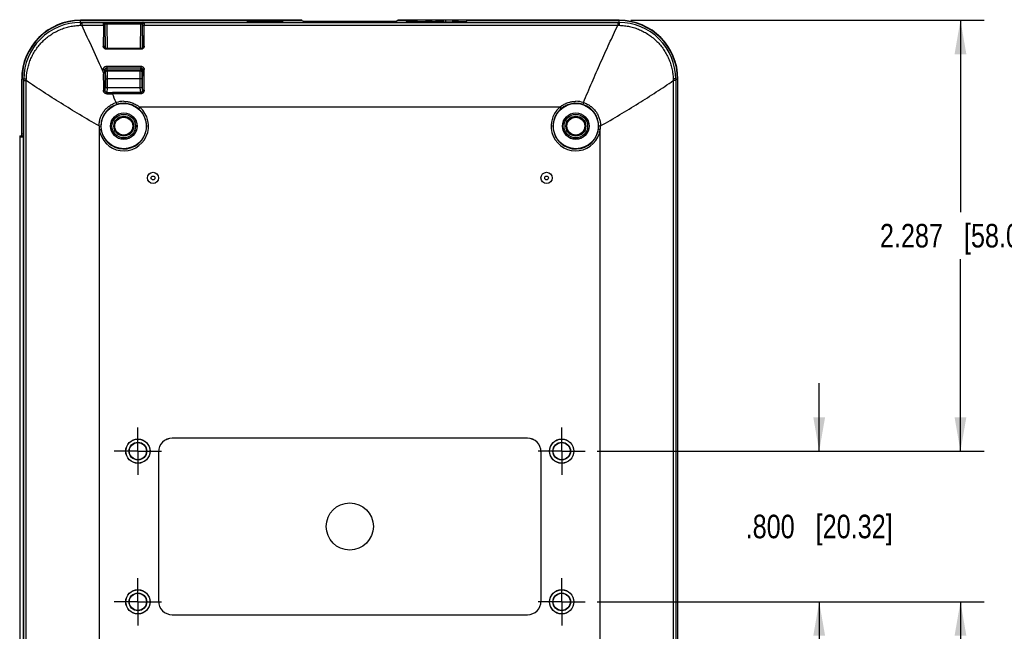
# Model space of a CAD drawing. Header units: inches. Extents: x 0 to 34, y 0 to 22.
# Tile 22 of 24: x 25.3 to 30.5, y 11.3 to 14.6. Entities that reach past the tile are written whole.
import ezdxf

# ---------------------------------------------------------------- set-up
doc = ezdxf.new("R2010")
doc.units = ezdxf.units.IN
doc.header["$LTSCALE"] = 1.87
doc.header["$MEASUREMENT"] = 0
doc.linetypes.add('CENTER', pattern=[0.6, 0.375, -0.075, 0.075, -0.075])
doc.layers.get('0').update_dxf_attribs({"linetype": 'CONTINUOUS'})
doc.layers.add('02___PRT_ALL_AXES', color=7, linetype='CONTINUOUS')
doc.layers.add('DIMENSIONS', color=7, linetype='CONTINUOUS')
doc.styles.get("Standard").update_dxf_attribs({"font": 'txt', "width": 0.8})
doc.dimstyles.new('DIMSTYLE_1', dxfattribs={"dimtxt": 0.125, "dimasz": 0.18, "dimexe": 0.18, "dimexo": 0.0625, "dimgap": 0.09, "dimtad": 0, "dimtih": 1, "dimtoh": 1, "dimdec": 3, "dimzin": 4, "dimdsep": 46, "dimtxsty": 'STANDARD', "dimblk": '_FILLED', "dimblk1": '_FILLED', "dimblk2": '_FILLED', "dimcen": 0.09, "dimadec": 0, "dimazin": 0, "dimtp": 0.01, "dimtm": 0.01, "dimtfac": 1, "dimtdec": 3, "dimtofl": 0, "dimtmove": 0, "dimatfit": 3, "dimldrblk": '_FILLED', "dimfxl": 1, "dimtolj": 1, "dimtzin": 4, "dimarcsym": 0})

# ---------------------------------------------------------------- blocks, each defined once
blk = doc.blocks.new('_FILLED')
at = {"color": 0, "linetype": 'BYBLOCK'}
blk.add_solid([(0, 0), (-1, 0.174), (-1, -0.174)], dxfattribs=at)
blk = doc.blocks.new('*D3')
at = {"layer": 'DIMENSIONS', "color": 2, "linetype": 'CONTINUOUS'}
for p, q in [((29.5077, 12.2757), (29.5077, 12.6357)), ((28.3283, 12.2757), (29.6327, 12.2757)), ((28.3283, 11.4757), (29.6327, 11.4757)), ((29.5077, 11.4757), (29.5077, 11.1157))]:
    blk.add_line(p, q, dxfattribs=at)
at = {"layer": 'DIMENSIONS', "color": 2, "linetype": 'CONTINUOUS', "xscale": 0.18, "yscale": 0.18, "zscale": 0.18}
for p, rotation in [((29.5077, 12.2757), 270), ((29.5077, 11.4757), 90)]:
    blk.add_blockref('_FILLED', p, dxfattribs=dict(at, rotation=rotation))
at = {"layer": 'DIMENSIONS', "color": 2, "linetype": 'CONTINUOUS', "insert": (29.5077, 11.9382), "char_height": 0.125, "width": 1.225, "attachment_point": 2, "line_spacing_factor": 0.9}
blk.add_mtext('.800{\\Ftxt.shx;\\W1.000000;\\H0.125000; }[20.32]', dxfattribs=at)
blk = doc.blocks.new('*D4')
at = {"layer": 'DIMENSIONS', "color": 2, "linetype": 'CONTINUOUS'}
for p, q in [((28.5082, 14.5627), (30.3827, 14.5627)), ((30.2577, 14.5627), (30.2577, 13.5442)), ((30.2577, 12.2757), (30.2577, 13.2942)), ((28.3283, 12.2757), (30.3827, 12.2757))]:
    blk.add_line(p, q, dxfattribs=at)
at = {"layer": 'DIMENSIONS', "color": 2, "linetype": 'CONTINUOUS', "xscale": 0.18, "yscale": 0.18, "zscale": 0.18}
for p, rotation in [((30.2577, 14.5627), 90), ((30.2577, 12.2757), 270)]:
    blk.add_blockref('_FILLED', p, dxfattribs=dict(at, rotation=rotation))
at = {"layer": 'DIMENSIONS', "color": 2, "linetype": 'CONTINUOUS', "insert": (30.2577, 13.4817), "char_height": 0.125, "width": 1.325, "attachment_point": 2, "line_spacing_factor": 0.9}
blk.add_mtext('2.287{\\Ftxt.shx;\\W1.000000;\\H0.125000; }[58.09]', dxfattribs=at)
blk = doc.blocks.new('*D5')
at = {"layer": 'DIMENSIONS', "color": 2, "linetype": 'CONTINUOUS'}
for p, q in [((28.3283, 11.4757), (30.3827, 11.4757)), ((30.2577, 11.4757), (30.2577, 10.4642)), ((30.2577, 9.2027), (30.2577, 10.2142)), ((28.5082, 9.2027), (30.3827, 9.2027))]:
    blk.add_line(p, q, dxfattribs=at)
at = {"layer": 'DIMENSIONS', "color": 2, "linetype": 'CONTINUOUS', "xscale": 0.18, "yscale": 0.18, "zscale": 0.18}
for p, rotation in [((30.2577, 11.4757), 90), ((30.2577, 9.2027), 270)]:
    blk.add_blockref('_FILLED', p, dxfattribs=dict(at, rotation=rotation))
at = {"layer": 'DIMENSIONS', "color": 2, "linetype": 'CONTINUOUS', "insert": (30.2577, 10.4017), "char_height": 0.125, "width": 1.325, "attachment_point": 2, "line_spacing_factor": 0.9}
blk.add_mtext('2.273{\\Ftxt.shx;\\W1.000000;\\H0.125000; }[57.73]', dxfattribs=at)

msp = doc.modelspace()

# ---------------------------------------------------------------- linework, layer by layer
at = {"color": 7, "linetype": 'CONTINUOUS'}
for p, q in [((25.585, 14.536), (25.5926, 14.5362)), ((26.7606, 14.5627), (25.5857, 14.5627)), ((25.5857, 14.5512), (25.5857, 14.5608)), ((25.5857, 14.5608), (26.7639, 14.5608)), ((25.5857, 14.5512), (25.5926, 14.5512)), ((25.5926, 14.5512), (25.5926, 14.5362)), ((25.5926, 14.5512), (25.7118, 14.5512)), ((25.5926, 14.5362), (25.7074, 14.5362)), ((25.7074, 14.5362), (25.7076, 14.5482)), ((25.7118, 14.5512), (25.7255, 14.5514)), ((25.7154, 14.5313), (25.7156, 14.5409)), ((25.7156, 14.5409), (25.7166, 14.4171)), ((25.7179, 14.5433), (25.7255, 14.5434)), ((25.7255, 14.5514), (25.7255, 14.5434)), ((25.7255, 14.5514), (25.9058, 14.5514)), ((25.7255, 14.5434), (25.7267, 14.413)), ((25.7255, 14.5434), (25.9058, 14.5434)), ((25.9046, 14.413), (25.9058, 14.5434)), ((25.9058, 14.5514), (25.9058, 14.5434)), ((25.9058, 14.5514), (25.9195, 14.5512)), ((25.9058, 14.5434), (25.9134, 14.5433)), ((25.9147, 14.4171), (25.9157, 14.5409)), ((25.9157, 14.5409), (25.9159, 14.5313)), ((25.9195, 14.5512), (28.4387, 14.5512)), ((25.9237, 14.5482), (25.9239, 14.5362)), ((25.9239, 14.5362), (28.4387, 14.5362)), ((26.7606, 14.5608), (26.7606, 14.5627)), ((26.7606, 14.5627), (26.7622, 14.5608)), ((26.7639, 14.5608), (26.7687, 14.5536)), ((26.7663, 14.5572), (27.265, 14.5572)), ((27.2526, 14.5533), (26.7787, 14.5533)), ((27.2674, 14.5608), (27.2626, 14.5536)), ((27.2674, 14.5608), (27.3158, 14.5608)), ((27.2707, 14.5627), (27.2691, 14.5608)), ((27.2707, 14.5627), (27.2707, 14.5608)), ((27.3159, 14.5627), (27.2707, 14.5627)), ((27.3159, 14.5657), (27.3158, 14.5564)), ((27.3159, 14.5657), (27.6371, 14.5657)), ((27.374, 14.5562), (27.3738, 14.5657)), ((27.374, 14.5562), (27.4214, 14.5562)), ((27.4214, 14.5562), (27.4214, 14.5657)), ((27.4214, 14.5562), (27.4353, 14.5561)), ((27.4245, 14.5562), (27.4245, 14.5657)), ((27.4299, 14.5562), (27.43, 14.5657)), ((27.4353, 14.5561), (27.4354, 14.5657)), ((27.4353, 14.5561), (27.4455, 14.556)), ((27.4405, 14.5561), (27.4406, 14.5657)), ((27.4455, 14.556), (27.4455, 14.5657)), ((27.4455, 14.556), (27.4519, 14.5559)), ((27.4499, 14.5559), (27.45, 14.5657)), ((27.4519, 14.5559), (27.4521, 14.5657)), ((27.4519, 14.5559), (27.4734, 14.5553)), ((27.4734, 14.5553), (27.4735, 14.5657)), ((27.4734, 14.5553), (27.4817, 14.5551)), ((27.476, 14.5552), (27.4761, 14.5657)), ((27.4817, 14.5551), (27.4818, 14.5657)), ((27.4817, 14.5551), (27.4881, 14.555)), ((27.4881, 14.555), (27.4882, 14.5657)), ((27.4881, 14.555), (27.4948, 14.5549)), ((27.4948, 14.5549), (27.4949, 14.5657)), ((27.4948, 14.5549), (27.5018, 14.5549)), ((27.5018, 14.5549), (27.5019, 14.5657)), ((27.5018, 14.5549), (27.5091, 14.5549)), ((27.5091, 14.5549), (27.5091, 14.5657)), ((27.5091, 14.5549), (27.526, 14.5549)), ((27.5127, 14.5549), (27.5127, 14.5657)), ((27.526, 14.5546), (27.5262, 14.5657)), ((27.526, 14.5546), (27.5621, 14.5546)), ((27.5621, 14.5546), (27.5619, 14.5657)), ((27.5917, 14.5562), (27.5621, 14.5562)), ((27.5917, 14.5558), (27.5919, 14.5657)), ((27.5917, 14.5558), (27.6375, 14.5564)), ((27.6375, 14.5564), (27.6371, 14.5657)), ((28.4457, 14.5627), (27.6373, 14.5627)), ((27.6373, 14.5608), (28.4457, 14.5608)), ((28.4387, 14.5512), (28.4387, 14.5362)), ((28.4387, 14.5512), (28.4457, 14.5512)), ((28.4387, 14.5362), (28.4463, 14.536)), ((28.4457, 14.5512), (28.4457, 14.5608)), ((25.7151, 14.4214), (25.7151, 14.4217)), ((25.7151, 14.4214), (25.7151, 14.4217)), ((25.7252, 14.4088), (25.7252, 14.413)), ((25.9061, 14.413), (25.7252, 14.413)), ((25.9061, 14.4088), (25.7252, 14.4088)), ((25.9061, 14.4088), (25.9061, 14.413)), ((25.9162, 14.4217), (25.9162, 14.4214)), ((25.9162, 14.4217), (25.9162, 14.4214)), ((25.7072, 14.2849), (25.7072, 14.301)), ((25.7152, 14.2986), (25.7154, 14.2918)), ((25.7153, 14.2827), (25.7152, 14.2986)), ((25.7154, 14.2918), (25.7159, 14.2848)), ((25.7159, 14.2848), (25.7168, 14.2839)), ((25.7168, 14.2839), (25.7168, 14.2841)), ((25.7168, 14.2839), (25.7168, 14.2841)), ((25.7177, 14.2883), (25.718, 14.2522)), ((25.7251, 14.3189), (25.7251, 14.3096)), ((25.7251, 14.3188), (25.9062, 14.3189)), ((25.7251, 14.3096), (25.7254, 14.3002)), ((25.7251, 14.3096), (25.9062, 14.3096)), ((25.7254, 14.3002), (25.9059, 14.3002)), ((25.7254, 14.3002), (25.7259, 14.2949)), ((25.7259, 14.2949), (25.7266, 14.2941)), ((25.7259, 14.2949), (25.9054, 14.2949)), ((25.7266, 14.2941), (25.9047, 14.2941)), ((25.7277, 14.2942), (25.728, 14.2522)), ((25.9033, 14.2522), (25.9036, 14.2942)), ((25.9047, 14.2941), (25.9054, 14.2949)), ((25.9054, 14.2949), (25.9059, 14.3002)), ((25.9059, 14.3002), (25.9062, 14.3096)), ((25.9062, 14.3189), (25.9062, 14.3096)), ((25.9133, 14.2522), (25.9136, 14.2883)), ((25.9145, 14.2839), (25.9154, 14.2848)), ((25.9145, 14.2841), (25.9145, 14.2839)), ((25.9145, 14.2841), (25.9145, 14.2839)), ((25.9154, 14.2848), (25.9159, 14.2918)), ((25.9159, 14.2918), (25.9161, 14.2986)), ((25.2736, 14.2507), (25.2736, 13.9497)), ((25.2755, 13.9624), (25.2755, 14.2507)), ((25.2852, 14.2507), (25.2755, 14.2507)), ((25.2852, 14.2421), (25.2852, 14.2507)), ((25.2852, 9.5147), (25.2852, 14.2421)), ((25.2852, 14.2421), (25.2982, 14.2421)), ((25.2982, 9.5147), (25.2982, 14.2421)), ((25.718, 14.2522), (25.728, 14.2522)), ((25.9033, 14.2522), (25.728, 14.2522)), ((25.9133, 14.2522), (25.9033, 14.2522)), ((28.7331, 14.2421), (28.7331, 9.5147)), ((28.7461, 14.2421), (28.7331, 14.2421)), ((28.7461, 14.2507), (28.7558, 14.2507)), ((28.7461, 14.2507), (28.7461, 14.2421)), ((28.7461, 14.2421), (28.7461, 9.5147)), ((28.7558, 14.2507), (28.7558, 9.5147)), ((28.7577, 9.5147), (28.7577, 14.2507)), ((25.7178, 14.2132), (25.7157, 14.1902)), ((25.7254, 14.1724), (25.7256, 14.1794)), ((25.7278, 14.2034), (25.7256, 14.1794)), ((25.9035, 14.2034), (25.7278, 14.2034)), ((25.7556, 14.1724), (25.7557, 14.1794)), ((25.9057, 14.1724), (25.7556, 14.1724)), ((25.9057, 14.1794), (25.7557, 14.1794)), ((25.9057, 14.1794), (25.9035, 14.2034)), ((25.9057, 14.1724), (25.9057, 14.1794)), ((25.9156, 14.19), (25.9135, 14.2132)), ((25.7751, 14.126), (25.7782, 14.1161)), ((28.2562, 14.126), (28.2531, 14.1161)), ((25.9008, 14.1007), (25.8943, 14.0931)), ((28.1306, 14.1007), (25.9008, 14.1007)), ((28.1306, 14.1007), (28.137, 14.0931)), ((25.2755, 13.9624), (25.283, 13.9574)), ((25.283, 10.886), (25.283, 13.9574)), ((25.6843, 14.0015), (25.6943, 14.0014)), ((25.6857, 13.9822), (25.6956, 13.9836)), ((25.6857, 13.9822), (25.6857, 9.7692)), ((28.3457, 13.9822), (28.3358, 13.9836)), ((28.347, 14.0015), (28.337, 14.0014)), ((28.3457, 9.7692), (28.3457, 13.9822)), ((25.2632, 13.9497), (25.2632, 10.8949)), ((25.2632, 13.9497), (25.283, 13.9497)), ((25.283, 13.9414), (25.2632, 13.9414)), ((25.2749, 13.9414), (25.2749, 13.9497)), ((25.2828, 13.9414), (25.2828, 13.9497)), ((26.0723, 12.3441), (26.0725, 12.3439)), ((27.959, 12.3441), (26.0723, 12.3441)), ((27.9588, 12.3439), (26.0725, 12.3439)), ((27.959, 12.3441), (27.9588, 12.3439)), ((26.0003, 12.2721), (26.0003, 11.4793)), ((26.0003, 12.2721), (26.0005, 12.2719)), ((26.0005, 12.2719), (26.0005, 11.4795)), ((28.031, 12.2721), (28.0308, 12.2719)), ((28.0308, 11.4795), (28.0308, 12.2719)), ((28.031, 11.4793), (28.031, 12.2721)), ((26.0003, 11.4793), (26.0005, 11.4795)), ((28.031, 11.4793), (28.0308, 11.4795)), ((26.0723, 11.4074), (26.0725, 11.4075)), ((26.0723, 11.4074), (27.959, 11.4074)), ((26.0725, 11.4075), (27.9588, 11.4075)), ((27.959, 11.4074), (27.9588, 11.4075))]:
    msp.add_line(p, q, dxfattribs=at)
for points in [[(25.7252, 14.413), (25.7246, 14.413), (25.7232, 14.4132), (25.7218, 14.4135), (25.7205, 14.414), (25.7193, 14.4147), (25.7182, 14.4155), (25.7172, 14.4164), (25.7163, 14.4175), (25.7157, 14.4187), (25.7152, 14.4201), (25.7151, 14.4214)], [(25.9162, 14.4214), (25.9161, 14.4201), (25.9156, 14.4188), (25.915, 14.4176), (25.9142, 14.4165), (25.9132, 14.4155), (25.912, 14.4147), (25.9108, 14.414), (25.9095, 14.4135), (25.9082, 14.4132), (25.9068, 14.413), (25.9061, 14.413)]]:
    msp.add_lwpolyline(points, dxfattribs=at)
for centre, radius in [((25.8157, 14.0007), 0.12), ((28.2157, 14.0007), 0.12), ((25.8157, 14.0007), 0.0705), ((25.8157, 14.0007), 0.07), ((25.8157, 14.0007), 0.0625), ((28.2157, 14.0007), 0.0705), ((28.2157, 14.0007), 0.07), ((28.2157, 14.0007), 0.0625), ((25.8157, 14.0007), 0.0529), ((25.8157, 14.0007), 0.0477), ((28.2157, 14.0007), 0.0529), ((28.2157, 14.0007), 0.0477), ((25.9709, 13.7257), 0.03), ((28.0604, 13.7257), 0.03), ((25.9709, 13.7257), 0.01), ((28.0604, 13.7257), 0.01), ((25.8907, 12.2757), 0.0645), ((25.8907, 12.2757), 0.0641), ((28.1407, 12.2757), 0.0645), ((28.1407, 12.2757), 0.0641), ((25.8907, 12.2757), 0.0471), ((25.8907, 12.2757), 0.0455), ((28.1407, 12.2757), 0.0471), ((28.1407, 12.2757), 0.0455), ((27.0157, 11.8757), 0.125), ((25.8907, 11.4757), 0.0645), ((25.8907, 11.4757), 0.0641), ((25.8907, 11.4757), 0.0471), ((25.8907, 11.4757), 0.0455), ((28.1407, 11.4757), 0.0645), ((28.1407, 11.4757), 0.0641), ((28.1407, 11.4757), 0.0471), ((28.1407, 11.4757), 0.0455)]:
    msp.add_circle(centre, radius, dxfattribs=at)
for centre, radius, start, end in [((25.5857, 14.2507), 0.312, 90, 180), ((25.5857, 14.2507), 0.3101, 90, 180), ((25.5855, 14.2509), 0.3003, 89.9722, 180.0349), ((17.8152, 10.8363), 8.6126, 23.60412, 25.4417), ((53.4764, 14.3946), 27.7693, 179.70795, 179.93631), ((-0.8056, 14.3979), 26.7299, 0.05921, 0.29645), ((26.5657, 14.4887), 0.067, 78.7619, 101.2381), ((28.4457, 14.2507), 0.312, 0, 90), ((28.4457, 14.2507), 0.3101, 0, 90), ((28.4458, 14.2509), 0.3003, 359.9645, 90.0284), ((52.4889, 14.3925), 26.7738, 179.70313, 179.9377), ((-0.3527, 14.3941), 26.2689, 0.06001, 0.29909), ((36.6464, 14.2618), 10.9392, 179.87925, 180.37026), ((58.9232, 14.4046), 33.2082, 180.21038, 180.37001), ((25.7259, 14.2849), 0.01, 90.0213, 180.4788), ((25.9054, 14.2849), 0.01, 359.5212, 89.9787), ((-7.1388, 14.3988), 33.0551, 359.63807, 359.82626), ((-7.9849, 14.4026), 33.9092, 359.6426, 359.82837), ((21.0334, 14.4215), 4.2685, 357.5917, 357.72), ((32.5728, 14.4041), 3.8431, 182.2729, 182.4154), ((25.7449, 18.666), 4.4937, 269.7524, 270.1375), ((25.7575, 21.4738), 7.2944, 269.74946, 269.98527), ((15.9737, 10.0341), 10.6213, 22.65964, 22.93096), ((25.8156, 14.0007), 0.1213, 107.9688, 90.0039), ((25.8157, 14.003), 0.1295, 90.005, 108.2363), ((25.8157, 14.0007), 0.1213, 89.9997, 107.9655), ((28.2157, 14.0007), 0.1213, 89.9961, 72.0312), ((28.2156, 14.003), 0.1295, 71.7637, 89.995), ((28.2157, 14.0007), 0.1213, 72.0345, 90.0003), ((25.8157, 14.0007), 0.1313, 188.0982, 49.6019), ((28.2157, 14.0007), 0.1313, 130.3981, 351.9018), ((25.8133, 14.0007), 0.129, 179.662, 188.2473), ((28.218, 14.0007), 0.129, 351.7527, 0.338)]:
    msp.add_arc(centre, radius, start, end, dxfattribs=at)
msp.add_ellipse((26.5657, 14.5569), major_axis=(0.0962, 0), ratio=0.026195, dxfattribs=at)
for centre, major_axis, ratio, start_param, end_param in [((26.7787, 14.5536), (0.01, 0), 0.026186, -3.124139, -1.570796), ((27.2526, 14.5536), (0.01, 0), 0.026186, -1.570796, -0.017453), ((26.0723, 12.272), (0.0509, -0.0509), 0.999695, 2.356347, 3.926839), ((26.0725, 12.2719), (-0.0509, 0.0509), 0.999695, -0.785246, 0.785246), ((27.9588, 12.2719), (0.0509, 0.0509), 0.999695, -0.785246, 0.785246), ((27.959, 12.272), (0.0509, 0.0509), 0.999695, -0.785246, 0.785246), ((26.0723, 11.4794), (0.0509, 0.0509), 0.999695, 2.356347, 3.926839), ((26.0725, 11.4795), (-0.0509, -0.0509), 0.999695, -0.785246, 0.785246), ((27.9588, 11.4795), (0.0509, -0.0509), 0.999695, -0.785246, 0.785246), ((27.959, 11.4794), (0.0509, -0.0509), 0.999695, -0.785246, 0.785246)]:
    msp.add_ellipse(centre, major_axis=major_axis, ratio=ratio, start_param=start_param, end_param=end_param, dxfattribs=at)
for points, knots in [([(25.2986, 14.2517), (25.2988, 14.2563), (25.2993, 14.2655), (25.3008, 14.2794), (25.3029, 14.2931), (25.3057, 14.3067), (25.3091, 14.3202), (25.3131, 14.3335), (25.3177, 14.3466), (25.323, 14.3595), (25.3288, 14.3721), (25.3352, 14.3844), (25.3422, 14.3965), (25.3497, 14.4081), (25.3578, 14.4194), (25.3665, 14.4303), (25.3756, 14.4408), (25.3884, 14.4542), (25.4022, 14.4666), (25.4168, 14.478), (25.4281, 14.4861), (25.4398, 14.4935), (25.4519, 14.5005), (25.4643, 14.5068), (25.4811, 14.5145), (25.4985, 14.5209), (25.5163, 14.5261), (25.5298, 14.5294), (25.5435, 14.532), (25.5572, 14.534), (25.5711, 14.5354), (25.5803, 14.5358), (25.585, 14.536)], [0, 0, 0, 0, 0.03125, 0.062503, 0.093754, 0.125005, 0.156256, 0.187507, 0.218758, 0.250009, 0.28126, 0.312511, 0.343762, 0.375013, 0.406264, 0.437515, 0.468766, 0.500018, 0.562502, 0.593753, 0.625004, 0.656256, 0.687507, 0.718757, 0.750008, 0.812493, 0.843744, 0.874996, 0.906247, 0.937498, 0.96875, 1, 1, 1, 1]), ([(25.5857, 14.5512), (25.5856, 14.5512), (25.5856, 14.5511), (25.5856, 14.5511), (25.5856, 14.551), (25.5856, 14.5508), (25.5855, 14.5507), (25.5855, 14.5504), (25.5855, 14.55), (25.5854, 14.5494), (25.5854, 14.5487), (25.5853, 14.5479), (25.5853, 14.5469), (25.5852, 14.5459), (25.5852, 14.5447), (25.5851, 14.5435), (25.5851, 14.5417), (25.585, 14.5391), (25.585, 14.5371), (25.585, 14.536)], [0, 0, 0, 0, 0.003295, 0.008393, 0.015379, 0.02428, 0.035105, 0.047855, 0.079102, 0.117956, 0.164309, 0.218031, 0.278961, 0.346923, 0.421713, 0.503111, 0.590867, 0.784402, 1, 1, 1, 1]), ([(25.7074, 14.5362), (25.7079, 14.5362), (25.709, 14.5361), (25.7104, 14.5358), (25.7118, 14.5354), (25.713, 14.5348), (25.714, 14.5341), (25.7147, 14.5333), (25.7151, 14.5327), (25.7153, 14.5322), (25.7154, 14.5317), (25.7154, 14.5314), (25.7154, 14.5313)], [0, 0, 0, 0, 0.150757, 0.298152, 0.439079, 0.570994, 0.692312, 0.8028, 0.854496, 0.904237, 0.952547, 1, 1, 1, 1]), ([(25.7076, 14.5482), (25.7076, 14.5484), (25.7076, 14.5489), (25.7078, 14.5495), (25.7081, 14.55), (25.7086, 14.5504), (25.7092, 14.5508), (25.71, 14.551), (25.7108, 14.5511), (25.7114, 14.5512), (25.7118, 14.5512)], [0, 0, 0, 0, 0.118119, 0.225649, 0.328144, 0.432919, 0.547405, 0.677622, 0.827696, 1, 1, 1, 1]), ([(25.7076, 14.5482), (25.7081, 14.5482), (25.7091, 14.5481), (25.7106, 14.5477), (25.712, 14.547), (25.7132, 14.5461), (25.7142, 14.545), (25.715, 14.5437), (25.7154, 14.5423), (25.7156, 14.5414), (25.7156, 14.5409)], [0, 0, 0, 0, 0.129528, 0.258465, 0.386213, 0.512313, 0.636548, 0.758979, 0.879934, 1, 1, 1, 1]), ([(25.7118, 14.5512), (25.7122, 14.5512), (25.713, 14.5511), (25.7141, 14.5506), (25.7152, 14.5498), (25.7161, 14.5488), (25.7169, 14.5476), (25.7176, 14.5458), (25.7179, 14.5443), (25.7179, 14.5433)], [0, 0, 0, 0, 0.108138, 0.219489, 0.336034, 0.458785, 0.58777, 0.722161, 1, 1, 1, 1]), ([(25.7156, 14.5409), (25.7156, 14.541), (25.7156, 14.5414), (25.7157, 14.5419), (25.7159, 14.5423), (25.7161, 14.5426), (25.7164, 14.5429), (25.7169, 14.5431), (25.7174, 14.5432), (25.7177, 14.5433), (25.7179, 14.5433)], [0, 0, 0, 0, 0.13802, 0.264541, 0.381134, 0.491799, 0.602844, 0.721302, 0.852726, 1, 1, 1, 1]), ([(25.9195, 14.5512), (25.9191, 14.5512), (25.9183, 14.5511), (25.9172, 14.5506), (25.9161, 14.5498), (25.9152, 14.5488), (25.9145, 14.5476), (25.9137, 14.5458), (25.9134, 14.5443), (25.9134, 14.5433)], [0, 0, 0, 0, 0.108139, 0.219492, 0.336039, 0.45879, 0.587775, 0.722166, 1, 1, 1, 1]), ([(25.9134, 14.5433), (25.9136, 14.5433), (25.9139, 14.5432), (25.9144, 14.5431), (25.9149, 14.5429), (25.9152, 14.5426), (25.9155, 14.5423), (25.9156, 14.5419), (25.9157, 14.5414), (25.9157, 14.541), (25.9157, 14.5409)], [0, 0, 0, 0, 0.147274, 0.278699, 0.397149, 0.508196, 0.618895, 0.735464, 0.861976, 1, 1, 1, 1]), ([(25.9237, 14.5482), (25.9232, 14.5482), (25.9222, 14.5481), (25.9207, 14.5477), (25.9193, 14.547), (25.9181, 14.5461), (25.9171, 14.545), (25.9163, 14.5437), (25.9159, 14.5423), (25.9157, 14.5414), (25.9157, 14.5409)], [0, 0, 0, 0, 0.129527, 0.258464, 0.386212, 0.512312, 0.636547, 0.758979, 0.879934, 1, 1, 1, 1]), ([(25.9239, 14.5362), (25.9234, 14.5362), (25.9223, 14.5361), (25.9209, 14.5358), (25.9195, 14.5354), (25.9183, 14.5348), (25.9173, 14.5341), (25.9166, 14.5333), (25.9163, 14.5327), (25.916, 14.5322), (25.9159, 14.5317), (25.9159, 14.5314), (25.9159, 14.5313)], [0, 0, 0, 0, 0.150759, 0.298156, 0.439083, 0.570998, 0.692314, 0.8028, 0.854496, 0.904237, 0.952546, 1, 1, 1, 1]), ([(25.9195, 14.5512), (25.9199, 14.5512), (25.9205, 14.5511), (25.9214, 14.551), (25.9221, 14.5508), (25.9227, 14.5504), (25.9232, 14.55), (25.9235, 14.5495), (25.9237, 14.5489), (25.9237, 14.5484), (25.9237, 14.5482)], [0, 0, 0, 0, 0.172305, 0.322358, 0.45257, 0.567075, 0.671854, 0.774345, 0.881884, 1, 1, 1, 1]), ([(27.374, 14.5562), (27.3737, 14.5562), (27.3732, 14.5562), (27.3722, 14.5561), (27.371, 14.556), (27.3696, 14.556), (27.3681, 14.5559), (27.3656, 14.5559), (27.3621, 14.5558), (27.3575, 14.5557), (27.3525, 14.5557), (27.3473, 14.5556), (27.342, 14.5556), (27.3376, 14.5557), (27.3342, 14.5557), (27.3317, 14.5557), (27.3294, 14.5558), (27.3272, 14.5558), (27.3252, 14.5558), (27.3233, 14.5559), (27.3216, 14.5559), (27.3201, 14.556), (27.319, 14.5561), (27.3182, 14.5561), (27.3177, 14.5561), (27.3173, 14.5562), (27.3169, 14.5562), (27.3165, 14.5562), (27.3163, 14.5563), (27.3161, 14.5563), (27.316, 14.5563), (27.3159, 14.5563), (27.3159, 14.5563), (27.3158, 14.5564), (27.3158, 14.5564), (27.3158, 14.5564), (27.3158, 14.5564), (27.3158, 14.5564), (27.3158, 14.5564)], [0, 0, 0, 0, 0.012402, 0.028937, 0.049277, 0.073156, 0.100353, 0.13069, 0.200168, 0.279756, 0.366578, 0.457594, 0.54979, 0.64012, 0.68364, 0.725556, 0.765519, 0.803224, 0.838367, 0.87065, 0.899809, 0.925618, 0.947851, 0.95755, 0.966268, 0.973995, 0.980719, 0.986434, 0.991137, 0.993109, 0.994826, 0.99629, 0.997501, 0.998462, 0.999179, 0.999452, 0.999673, 1, 1, 1, 1]), ([(28.2562, 14.126), (28.2712, 14.1619), (28.3012, 14.2327), (28.3468, 14.337), (28.3924, 14.4379), (28.4233, 14.5038), (28.4387, 14.5362)], [0, 0, 0, 0, 0.260336, 0.513757, 0.760299, 1, 1, 1, 1]), ([(28.4457, 14.5512), (28.4457, 14.5512), (28.4457, 14.5511), (28.4457, 14.5511), (28.4457, 14.551), (28.4458, 14.5508), (28.4458, 14.5507), (28.4458, 14.5504), (28.4459, 14.55), (28.4459, 14.5494), (28.4459, 14.5487), (28.446, 14.5479), (28.446, 14.5469), (28.4461, 14.5459), (28.4461, 14.5447), (28.4462, 14.5435), (28.4462, 14.5417), (28.4463, 14.5391), (28.4463, 14.5371), (28.4463, 14.536)], [0, 0, 0, 0, 0.003294, 0.008392, 0.015377, 0.024278, 0.035103, 0.047852, 0.079099, 0.117953, 0.164305, 0.218026, 0.278957, 0.346919, 0.421709, 0.503107, 0.590864, 0.7844, 1, 1, 1, 1]), ([(28.4463, 14.536), (28.451, 14.5358), (28.4602, 14.5354), (28.4741, 14.534), (28.4878, 14.532), (28.5015, 14.5294), (28.515, 14.5261), (28.5328, 14.5209), (28.5545, 14.5128), (28.5754, 14.5028), (28.5915, 14.4935), (28.6071, 14.4836), (28.6257, 14.4697), (28.6429, 14.4542), (28.6557, 14.4408), (28.6648, 14.4303), (28.6735, 14.4194), (28.6816, 14.4081), (28.6891, 14.3965), (28.6961, 14.3844), (28.7025, 14.3721), (28.7084, 14.3595), (28.7136, 14.3466), (28.7182, 14.3335), (28.7222, 14.3202), (28.7256, 14.3067), (28.7284, 14.2931), (28.7305, 14.2794), (28.732, 14.2655), (28.7326, 14.2563), (28.7327, 14.2517)], [0, 0, 0, 0, 0.031251, 0.062505, 0.093757, 0.125009, 0.156261, 0.187513, 0.25, 0.312487, 0.343739, 0.374991, 0.437478, 0.499965, 0.531217, 0.562469, 0.593721, 0.624974, 0.656226, 0.687478, 0.71873, 0.749982, 0.781234, 0.812486, 0.843738, 0.874991, 0.906243, 0.937495, 0.968748, 1, 1, 1, 1]), ([(25.7252, 14.4088), (25.7246, 14.4088), (25.7234, 14.4088), (25.7216, 14.4091), (25.7198, 14.4095), (25.7175, 14.4103), (25.7149, 14.4116), (25.7122, 14.4138), (25.7103, 14.4159), (25.7091, 14.4178), (25.7084, 14.4193), (25.7078, 14.4208), (25.7074, 14.4223), (25.7071, 14.4239), (25.7071, 14.425), (25.7071, 14.4255)], [0, 0, 0, 0, 0.066723, 0.133282, 0.199512, 0.265276, 0.3948, 0.521345, 0.644693, 0.705294, 0.765207, 0.824519, 0.883333, 0.941787, 1, 1, 1, 1]), ([(25.7071, 14.4255), (25.7076, 14.4255), (25.7086, 14.4255), (25.7101, 14.4252), (25.7114, 14.4249), (25.7127, 14.4244), (25.7137, 14.4239), (25.7143, 14.4233), (25.7147, 14.4228), (25.7149, 14.4224), (25.715, 14.422), (25.7151, 14.4218), (25.7151, 14.4217)], [0, 0, 0, 0, 0.161455, 0.318349, 0.466447, 0.602126, 0.722832, 0.827649, 0.874581, 0.918411, 0.959901, 1, 1, 1, 1]), ([(25.9242, 14.4255), (25.9242, 14.425), (25.9242, 14.4239), (25.9239, 14.4223), (25.9235, 14.4208), (25.9227, 14.4187), (25.9214, 14.4163), (25.9191, 14.4138), (25.9164, 14.4116), (25.9138, 14.4103), (25.9115, 14.4095), (25.9097, 14.4091), (25.9079, 14.4088), (25.9067, 14.4088), (25.9061, 14.4088)], [0, 0, 0, 0, 0.058214, 0.11667, 0.175487, 0.234803, 0.35518, 0.478552, 0.605127, 0.734681, 0.80046, 0.866701, 0.933273, 1, 1, 1, 1]), ([(25.9242, 14.4255), (25.9237, 14.4255), (25.9227, 14.4255), (25.9212, 14.4252), (25.9199, 14.4249), (25.9187, 14.4244), (25.9176, 14.4239), (25.917, 14.4233), (25.9166, 14.4228), (25.9164, 14.4224), (25.9163, 14.422), (25.9162, 14.4218), (25.9162, 14.4217)], [0, 0, 0, 0, 0.161455, 0.31835, 0.466449, 0.602128, 0.722834, 0.827651, 0.874583, 0.918412, 0.959902, 1, 1, 1, 1]), ([(25.7072, 14.301), (25.7072, 14.3022), (25.7074, 14.3044), (25.7084, 14.3078), (25.71, 14.3109), (25.7122, 14.3136), (25.7149, 14.3159), (25.7181, 14.3176), (25.7215, 14.3186), (25.7239, 14.3189), (25.7251, 14.3189)], [0, 0, 0, 0, 0.122159, 0.244514, 0.367524, 0.491587, 0.616969, 0.743706, 0.871544, 1, 1, 1, 1]), ([(25.7072, 14.301), (25.7077, 14.301), (25.7087, 14.301), (25.7102, 14.3009), (25.7116, 14.3006), (25.7126, 14.3004), (25.7133, 14.3002), (25.7138, 14.3), (25.7142, 14.2998), (25.7145, 14.2995), (25.7148, 14.2993), (25.715, 14.2991), (25.7152, 14.2988), (25.7152, 14.2987), (25.7152, 14.2986)], [0, 0, 0, 0, 0.176101, 0.346214, 0.504711, 0.646542, 0.709919, 0.767728, 0.819716, 0.865796, 0.906116, 0.941159, 0.971917, 1, 1, 1, 1]), ([(25.7072, 14.2849), (25.7077, 14.2849), (25.7088, 14.2849), (25.7102, 14.2847), (25.7116, 14.2846), (25.7126, 14.2843), (25.7134, 14.2841), (25.7138, 14.2839), (25.7142, 14.2837), (25.7146, 14.2836), (25.7149, 14.2833), (25.7151, 14.2831), (25.7152, 14.2829), (25.7153, 14.2828), (25.7153, 14.2827)], [0, 0, 0, 0, 0.17804, 0.349988, 0.510015, 0.652859, 0.716473, 0.774299, 0.826045, 0.871584, 0.911016, 0.944785, 0.973876, 1, 1, 1, 1]), ([(25.7152, 14.2986), (25.7152, 14.2993), (25.7153, 14.3007), (25.7158, 14.3027), (25.7166, 14.3045), (25.7178, 14.3062), (25.7193, 14.3077), (25.7211, 14.3087), (25.723, 14.3094), (25.7244, 14.3096), (25.7251, 14.3096)], [0, 0, 0, 0, 0.124869, 0.249603, 0.374281, 0.498998, 0.623877, 0.749006, 0.874402, 1, 1, 1, 1]), ([(25.7154, 14.2918), (25.7154, 14.2924), (25.7156, 14.2935), (25.7162, 14.295), (25.7171, 14.2965), (25.7184, 14.2977), (25.7199, 14.2988), (25.7216, 14.2996), (25.7235, 14.3), (25.7248, 14.3002), (25.7254, 14.3002)], [0, 0, 0, 0, 0.112671, 0.227577, 0.346216, 0.469403, 0.59722, 0.729072, 0.863824, 1, 1, 1, 1]), ([(25.7168, 14.2841), (25.7168, 14.2846), (25.7169, 14.2858), (25.7172, 14.2872), (25.7176, 14.2882), (25.718, 14.289), (25.7185, 14.2898), (25.7193, 14.2908), (25.7204, 14.292), (25.7219, 14.293), (25.7232, 14.2935), (25.7243, 14.2939), (25.7254, 14.2941), (25.7262, 14.2941), (25.7266, 14.2941)], [0, 0, 0, 0, 0.108325, 0.217962, 0.273824, 0.330641, 0.388654, 0.448123, 0.572383, 0.705654, 0.776185, 0.849124, 0.924002, 1, 1, 1, 1]), ([(25.9047, 14.2941), (25.9051, 14.2941), (25.9059, 14.2941), (25.907, 14.2939), (25.9081, 14.2935), (25.9094, 14.293), (25.9109, 14.292), (25.9121, 14.2908), (25.9128, 14.2898), (25.9133, 14.289), (25.9137, 14.2882), (25.9141, 14.2872), (25.9144, 14.2858), (25.9145, 14.2846), (25.9145, 14.2841)], [0, 0, 0, 0, 0.075998, 0.150876, 0.223815, 0.294346, 0.427617, 0.551877, 0.611346, 0.669359, 0.726176, 0.782038, 0.891675, 1, 1, 1, 1]), ([(25.9159, 14.2918), (25.9159, 14.2924), (25.9157, 14.2935), (25.9151, 14.295), (25.9142, 14.2965), (25.913, 14.2977), (25.9114, 14.2988), (25.9097, 14.2996), (25.9078, 14.3), (25.9065, 14.3002), (25.9059, 14.3002)], [0, 0, 0, 0, 0.112671, 0.227577, 0.346216, 0.469403, 0.59722, 0.729072, 0.863824, 1, 1, 1, 1]), ([(25.9062, 14.3189), (25.9074, 14.3189), (25.9092, 14.3187), (25.9115, 14.3181), (25.9132, 14.3175), (25.9148, 14.3167), (25.9164, 14.3158), (25.9178, 14.3147), (25.9191, 14.3135), (25.9202, 14.3122), (25.9216, 14.3103), (25.9227, 14.3083), (25.9234, 14.3061), (25.9238, 14.3044), (25.9241, 14.3027), (25.9241, 14.3016), (25.9241, 14.301)], [0, 0, 0, 0, 0.128323, 0.192366, 0.256189, 0.319731, 0.382956, 0.445845, 0.508395, 0.570609, 0.632517, 0.755433, 0.816685, 0.877822, 0.938915, 1, 1, 1, 1]), ([(25.9062, 14.3096), (25.9065, 14.3096), (25.9072, 14.3095), (25.9083, 14.3094), (25.9092, 14.3091), (25.9102, 14.3087), (25.9111, 14.3082), (25.9122, 14.3074), (25.9135, 14.3062), (25.9147, 14.3045), (25.9155, 14.3026), (25.916, 14.3006), (25.9161, 14.2993), (25.9161, 14.2986)], [0, 0, 0, 0, 0.062866, 0.125712, 0.188495, 0.251218, 0.31387, 0.376454, 0.501274, 0.625934, 0.75056, 0.875216, 1, 1, 1, 1]), ([(25.9241, 14.301), (25.9236, 14.301), (25.9226, 14.301), (25.9211, 14.3009), (25.9197, 14.3006), (25.9187, 14.3004), (25.918, 14.3001), (25.9175, 14.3), (25.9171, 14.2998), (25.9168, 14.2995), (25.9165, 14.2993), (25.9163, 14.2991), (25.9161, 14.2988), (25.9161, 14.2987), (25.9161, 14.2986)], [0, 0, 0, 0, 0.176095, 0.3462, 0.504691, 0.646517, 0.709893, 0.767701, 0.81969, 0.865773, 0.906096, 0.941145, 0.97191, 1, 1, 1, 1]), ([(25.2852, 14.2507), (25.2852, 14.2507), (25.2853, 14.2507), (25.2853, 14.2508), (25.2854, 14.2508), (25.2856, 14.2509), (25.2859, 14.2509), (25.2863, 14.251), (25.2868, 14.251), (25.2874, 14.2511), (25.2881, 14.2512), (25.2889, 14.2512), (25.2898, 14.2513), (25.2912, 14.2514), (25.2932, 14.2515), (25.2958, 14.2516), (25.2976, 14.2516), (25.2986, 14.2517)], [0, 0, 0, 0, 0.003889, 0.009394, 0.01667, 0.025777, 0.049576, 0.080864, 0.119617, 0.165758, 0.219185, 0.279767, 0.347356, 0.421779, 0.590354, 0.78376, 1, 1, 1, 1]), ([(25.6843, 14.0015), (25.6499, 14.0212), (25.5823, 14.0607), (25.4837, 14.1209), (25.3892, 14.181), (25.328, 14.2217), (25.2982, 14.2421)], [0, 0, 0, 0, 0.261774, 0.515636, 0.761678, 1, 1, 1, 1]), ([(25.718, 14.2522), (25.7181, 14.2499), (25.7181, 14.2454), (25.7181, 14.2388), (25.7181, 14.2326), (25.7181, 14.227), (25.7181, 14.2228), (25.718, 14.2198), (25.718, 14.218), (25.718, 14.2164), (25.7179, 14.2151), (25.7179, 14.2142), (25.7178, 14.2136), (25.7178, 14.2133), (25.7178, 14.2132)], [0, 0, 0, 0, 0.176642, 0.347715, 0.508076, 0.652945, 0.777925, 0.831781, 0.879338, 0.920206, 0.954089, 0.980761, 0.991325, 1, 1, 1, 1]), ([(25.728, 14.2522), (25.7281, 14.2494), (25.7281, 14.2437), (25.7281, 14.2354), (25.7281, 14.2277), (25.7281, 14.2207), (25.7281, 14.2154), (25.728, 14.2118), (25.728, 14.2094), (25.728, 14.2074), (25.7279, 14.2058), (25.7279, 14.2046), (25.7278, 14.2039), (25.7278, 14.2036), (25.7278, 14.2034)], [0, 0, 0, 0, 0.176633, 0.347697, 0.508064, 0.65292, 0.777923, 0.831782, 0.879325, 0.920197, 0.954091, 0.980759, 0.991322, 1, 1, 1, 1]), ([(25.9035, 14.2034), (25.9035, 14.2036), (25.9035, 14.2039), (25.9034, 14.2046), (25.9034, 14.2058), (25.9034, 14.2074), (25.9033, 14.2094), (25.9033, 14.2118), (25.9032, 14.2154), (25.9032, 14.2207), (25.9032, 14.2277), (25.9032, 14.2354), (25.9032, 14.2437), (25.9032, 14.2494), (25.9033, 14.2522)], [0, 0, 0, 0, 0.008678, 0.019241, 0.045909, 0.079803, 0.120675, 0.168219, 0.222077, 0.34708, 0.491937, 0.652303, 0.823367, 1, 1, 1, 1]), ([(25.9135, 14.2132), (25.9135, 14.2133), (25.9135, 14.2136), (25.9134, 14.2142), (25.9134, 14.2151), (25.9134, 14.2164), (25.9133, 14.218), (25.9133, 14.2198), (25.9132, 14.2228), (25.9132, 14.227), (25.9132, 14.2326), (25.9132, 14.2388), (25.9132, 14.2454), (25.9132, 14.2499), (25.9133, 14.2522)], [0, 0, 0, 0, 0.008675, 0.019239, 0.045911, 0.079794, 0.120662, 0.168219, 0.222075, 0.347055, 0.491924, 0.652285, 0.823358, 1, 1, 1, 1]), ([(28.347, 14.0015), (28.3814, 14.0212), (28.449, 14.0607), (28.5476, 14.1209), (28.6421, 14.181), (28.7033, 14.2217), (28.7331, 14.2421)], [0, 0, 0, 0, 0.261774, 0.515636, 0.761678, 1, 1, 1, 1]), ([(28.7461, 14.2507), (28.7461, 14.2507), (28.746, 14.2507), (28.746, 14.2508), (28.7459, 14.2508), (28.7457, 14.2509), (28.7454, 14.2509), (28.745, 14.251), (28.7445, 14.251), (28.7439, 14.2511), (28.7432, 14.2512), (28.7424, 14.2512), (28.7415, 14.2513), (28.7401, 14.2514), (28.7381, 14.2515), (28.7355, 14.2516), (28.7337, 14.2516), (28.7327, 14.2517)], [0, 0, 0, 0, 0.003889, 0.009394, 0.01667, 0.025777, 0.049576, 0.080864, 0.119617, 0.165757, 0.219184, 0.279766, 0.347356, 0.421779, 0.590354, 0.78376, 1, 1, 1, 1]), ([(25.7254, 14.1724), (25.7248, 14.1724), (25.7236, 14.1725), (25.7218, 14.1727), (25.7201, 14.1732), (25.7184, 14.1739), (25.7168, 14.1747), (25.7148, 14.176), (25.7125, 14.178), (25.7103, 14.1808), (25.7087, 14.1841), (25.7077, 14.1875), (25.7074, 14.1899), (25.7074, 14.1911)], [0, 0, 0, 0, 0.062826, 0.125627, 0.188391, 0.251116, 0.313797, 0.376432, 0.501409, 0.626219, 0.750892, 0.875465, 1, 1, 1, 1]), ([(25.7074, 14.1911), (25.708, 14.1911), (25.709, 14.1911), (25.7105, 14.1911), (25.7117, 14.191), (25.7126, 14.191), (25.7132, 14.1909), (25.7138, 14.1908), (25.7142, 14.1907), (25.7147, 14.1907), (25.715, 14.1906), (25.7153, 14.1905), (25.7155, 14.1904), (25.7156, 14.1903), (25.7157, 14.1903), (25.7157, 14.1902), (25.7157, 14.1902), (25.7157, 14.1902)], [0, 0, 0, 0, 0.186965, 0.368002, 0.536157, 0.613361, 0.684992, 0.750374, 0.808914, 0.860101, 0.903528, 0.938936, 0.966284, 0.977059, 0.986057, 0.993547, 1, 1, 1, 1]), ([(25.7256, 14.1794), (25.7253, 14.1794), (25.7246, 14.1795), (25.7236, 14.1797), (25.7226, 14.1799), (25.7213, 14.1805), (25.7198, 14.1814), (25.7184, 14.1828), (25.7172, 14.1844), (25.7163, 14.1863), (25.7158, 14.1882), (25.7157, 14.1895), (25.7157, 14.1902)], [0, 0, 0, 0, 0.064606, 0.129063, 0.193274, 0.257196, 0.383843, 0.509088, 0.633044, 0.755958, 0.878159, 1, 1, 1, 1]), ([(25.7178, 14.2132), (25.7178, 14.2126), (25.718, 14.2113), (25.7185, 14.2094), (25.7195, 14.2077), (25.7207, 14.2063), (25.7223, 14.205), (25.724, 14.2041), (25.7259, 14.2036), (25.7272, 14.2034), (25.7278, 14.2034)], [0, 0, 0, 0, 0.123997, 0.248194, 0.372708, 0.497587, 0.622832, 0.74839, 0.874151, 1, 1, 1, 1]), ([(25.9135, 14.2132), (25.9135, 14.2126), (25.9134, 14.2113), (25.9128, 14.2094), (25.9118, 14.2077), (25.9106, 14.2063), (25.9091, 14.205), (25.9073, 14.2041), (25.9055, 14.2036), (25.9042, 14.2034), (25.9035, 14.2034)], [0, 0, 0, 0, 0.123997, 0.248194, 0.372708, 0.497587, 0.622832, 0.74839, 0.874151, 1, 1, 1, 1]), ([(25.9236, 14.1911), (25.9236, 14.1899), (25.9234, 14.1875), (25.9224, 14.184), (25.9208, 14.1808), (25.9189, 14.1784), (25.9172, 14.1767), (25.9158, 14.1756), (25.9143, 14.1746), (25.9127, 14.1738), (25.911, 14.1732), (25.9093, 14.1727), (25.9075, 14.1724), (25.9063, 14.1724), (25.9057, 14.1724)], [0, 0, 0, 0, 0.124315, 0.248782, 0.373444, 0.498309, 0.560892, 0.623523, 0.686197, 0.74891, 0.811655, 0.874421, 0.937211, 1, 1, 1, 1]), ([(25.9156, 14.19), (25.9156, 14.1894), (25.9155, 14.1881), (25.915, 14.1861), (25.9141, 14.1843), (25.913, 14.1827), (25.9115, 14.1813), (25.9097, 14.1802), (25.9078, 14.1795), (25.9064, 14.1794), (25.9057, 14.1794)], [0, 0, 0, 0, 0.121101, 0.242999, 0.366004, 0.490334, 0.616095, 0.743197, 0.871335, 1, 1, 1, 1]), ([(25.9236, 14.1911), (25.9231, 14.1911), (25.9221, 14.1911), (25.9206, 14.191), (25.9194, 14.1909), (25.9186, 14.1908), (25.918, 14.1908), (25.9175, 14.1907), (25.917, 14.1906), (25.9166, 14.1905), (25.9163, 14.1904), (25.916, 14.1903), (25.9158, 14.1903), (25.9157, 14.1902), (25.9156, 14.1901), (25.9156, 14.1901), (25.9156, 14.19), (25.9156, 14.19)], [0, 0, 0, 0, 0.188251, 0.369533, 0.537223, 0.614036, 0.685224, 0.750156, 0.808278, 0.859118, 0.902309, 0.937637, 0.965114, 0.976056, 0.985304, 0.993132, 1, 1, 1, 1]), ([(25.6843, 14.0015), (25.6843, 14.0049), (25.6847, 14.0118), (25.6859, 14.022), (25.688, 14.0321), (25.6908, 14.042), (25.6944, 14.0516), (25.6987, 14.0609), (25.7038, 14.0699), (25.7095, 14.0784), (25.7159, 14.0865), (25.7229, 14.0941), (25.7305, 14.101), (25.7386, 14.1074), (25.7471, 14.1131), (25.7561, 14.1182), (25.7654, 14.1225), (25.7719, 14.1249), (25.7751, 14.126)], [0, 0, 0, 0, 0.062501, 0.125001, 0.187502, 0.250002, 0.312502, 0.375003, 0.437503, 0.500004, 0.562504, 0.625005, 0.687505, 0.750005, 0.812505, 0.875004, 0.937503, 1, 1, 1, 1]), ([(25.8157, 14.1325), (25.8195, 14.1325), (25.8253, 14.1322), (25.833, 14.1314), (25.8406, 14.1302), (25.8501, 14.128), (25.8611, 14.1244), (25.8718, 14.1199), (25.8803, 14.1153), (25.8869, 14.1112), (25.8933, 14.1068), (25.8978, 14.1032), (25.9008, 14.1007)], [0, 0, 0, 0, 0.125001, 0.187515, 0.250027, 0.375018, 0.500006, 0.624992, 0.74998, 0.81249, 0.875002, 1, 1, 1, 1]), ([(28.1306, 14.1007), (28.1335, 14.1032), (28.138, 14.1068), (28.1444, 14.1112), (28.151, 14.1153), (28.1595, 14.1199), (28.1702, 14.1244), (28.1794, 14.1274), (28.1869, 14.1293), (28.1926, 14.1305), (28.1983, 14.1314), (28.206, 14.1322), (28.2118, 14.1325), (28.2157, 14.1325)], [0, 0, 0, 0, 0.124994, 0.187504, 0.250012, 0.374996, 0.499979, 0.624962, 0.687471, 0.749981, 0.812491, 0.875003, 1, 1, 1, 1]), ([(28.2562, 14.126), (28.2594, 14.1249), (28.2659, 14.1225), (28.2752, 14.1182), (28.2842, 14.1131), (28.2927, 14.1074), (28.3008, 14.101), (28.3084, 14.0941), (28.3154, 14.0865), (28.3218, 14.0784), (28.3275, 14.0699), (28.3326, 14.0609), (28.3369, 14.0516), (28.3405, 14.042), (28.3433, 14.0321), (28.3454, 14.022), (28.3467, 14.0118), (28.347, 14.0049), (28.347, 14.0015)], [0, 0, 0, 0, 0.062497, 0.124996, 0.187495, 0.249995, 0.312495, 0.374995, 0.437496, 0.499996, 0.562496, 0.624997, 0.687497, 0.749998, 0.812498, 0.874999, 0.937499, 1, 1, 1, 1])]:
    msp.add_open_spline(points, degree=3, knots=knots, dxfattribs=at)
at = {"layer": '02___PRT_ALL_AXES', "color": 7, "linetype": 'CENTER'}
for p, q in [((25.8907, 12.2757), (25.8907, 12.4008)), ((28.1407, 12.2757), (28.1407, 12.4008)), ((25.8907, 12.2757), (25.7656, 12.2757)), ((25.8907, 12.2757), (25.8907, 12.1506)), ((25.8907, 12.2757), (26.0158, 12.2757)), ((28.1407, 12.2757), (28.0156, 12.2757)), ((28.1407, 12.2757), (28.2658, 12.2757)), ((28.1407, 12.2757), (28.1407, 12.1506)), ((25.8907, 11.4757), (25.8907, 11.6008)), ((28.1407, 11.4757), (28.1407, 11.6008)), ((25.8907, 11.4757), (25.7656, 11.4757)), ((25.8907, 11.4757), (25.8907, 11.3506)), ((25.8907, 11.4757), (26.0158, 11.4757)), ((28.1407, 11.4757), (28.0156, 11.4757)), ((28.1407, 11.4757), (28.2658, 11.4757)), ((28.1407, 11.4757), (28.1407, 11.3506))]:
    msp.add_line(p, q, dxfattribs=at)

# ---------------------------------------------------------------- dimensions: what is measured, and where the dimension line sits
at = {"layer": 'DIMENSIONS', "color": 2, "linetype": 'CONTINUOUS'}
for base, p1, p2, angle, picture, middle in [((30.2577, 14.5627), (28.3283, 12.2757), (28.5082, 14.5627), 90, '*D4', (30.1077, 13.4192)), ((29.5077, 12.2757), (28.3283, 11.4757), (28.3283, 12.2757), 90, '*D3', (29.3827, 11.8757)), ((30.2577, 9.2027), (28.3283, 11.4757), (28.5082, 9.2027), 270, '*D5', (30.1077, 10.3392))]:
    dim = msp.add_linear_dim(base=base, p1=p1, p2=p2, angle=angle, dimstyle='DIMSTYLE_1', dxfattribs=at)
    dim.commit()
    dim.dimension.update_dxf_attribs({"geometry": picture, "text_midpoint": middle, "dimtype": 160})

doc.saveas('drawing.dxf')
